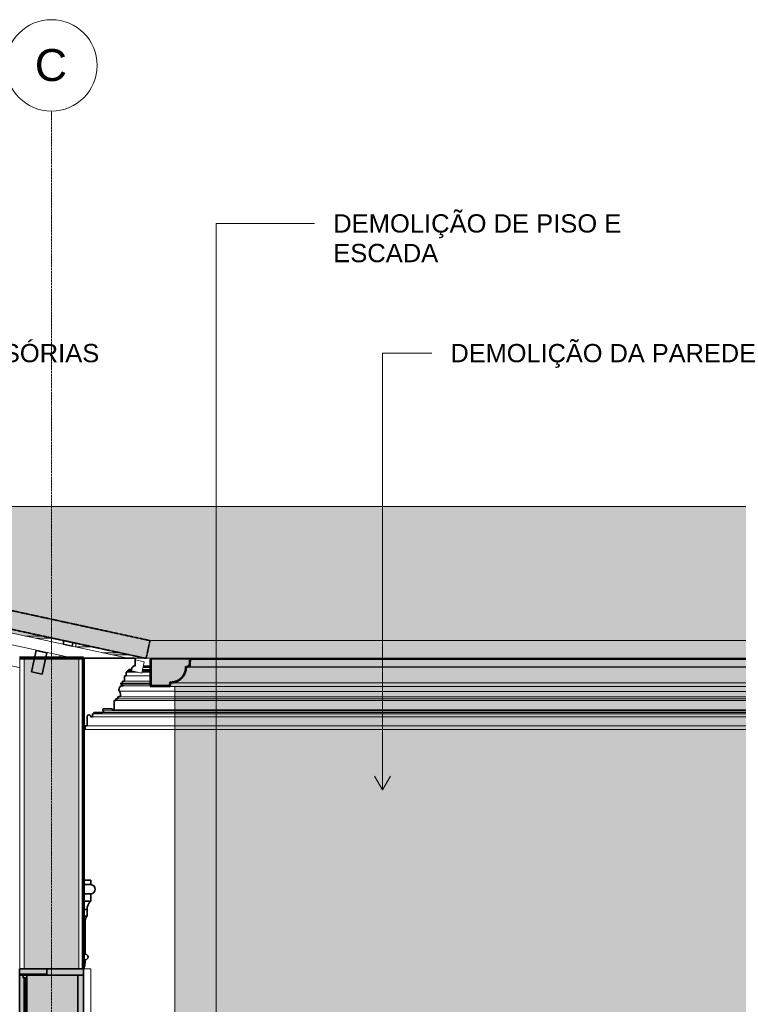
# Model space of a CAD drawing. Header units: millimetres. Extents: x -21497 to 33161, y -1951 to 8822.
# Tile 17 of 33: x -12302 to -8372, y 3435 to 8822. Entities that reach past the tile are written whole.
import ezdxf

# ---------------------------------------------------------------- set-up
doc = ezdxf.new("R2010")
doc.units = ezdxf.units.MM
doc.linetypes.add('_Tracejado médio', pattern=[4, 3, -1])
doc.linetypes.add('_Traço - ponto', pattern=[16, 12, -2, 0, -2])
for name, color, linetype, lineweight in [('A-DOOR', 31, 'Continuous', 18), ('A-DOOR-FRAM', 31, 'Continuous', 25), ('A-GENM', 13, 'Continuous', 25), ('A-GLAZ', 151, 'Continuous', 18), ('A-GLAZ-CWMG', 51, 'Continuous', 25), ('A-ROOF', 132, 'Continuous', 25), ('A-ROOF-MCUT', 132, 'Continuous', 70), ('A-ROOF-OTLN', 132, 'Continuous', 25), ('A-ROOF-PATT', 132, 'Continuous', 25), ('A-WALL', 113, 'Continuous', 18), ('A-WALL-PATT', 111, 'Continuous', 70), ('G-ANNO-TEXT', 231, 'Continuous', 9), ('S-GRID', 1, 'Continuous', 9), ('S-GRID-IDEN', 1, 'Continuous', 9)]:
    doc.layers.add(name, color=color, linetype=linetype, lineweight=lineweight)
doc.styles.add('Arial_2', font='arial.ttf', dxfattribs={"height": 175})
doc.styles.add('Arial_3', font='arial.ttf', dxfattribs={"height": 100})

# ---------------------------------------------------------------- blocks, each defined once
blk = doc.blocks.new('Window_CV - Window_CV - 1 divisão-4329174-CORTE E - MANTER _ DEMOLIR')
at = {"layer": 'A-GLAZ'}
for p, q in [((-11913.5, 3630), (-11952.3, 3630)), ((-11913.5, 3630), (-11913.5, 2685)), ((-11913.5, 1998.7), (-11913.5, 1584)), ((-11913.5, 1584), (-11953.5, 1584))]:
    blk.add_line(p, q, dxfattribs=at)
blk = doc.blocks.new('PORTA - Simples - 1_20 x 2_60-3911873-CORTE E - MANTER _ DEMOLIR')
at = {"layer": 'A-DOOR', "linetype": '_Tracejado médio'}
blk.add_hatch(color=21, dxfattribs=at).paths.add_polyline_path([(-11953.5, 1030), (-11953.5, 3595), (-11983.5, 3595), (-11983.5, 1030)], flags=0)
at = {"layer": 'A-DOOR-FRAM', "linetype": '_Tracejado médio', "lineweight": 18}
blk.add_hatch(color=21, dxfattribs=at).paths.add_polyline_path([(-12303.5, 3595), (-11953.5, 3595), (-11953.5, 3630), (-12303.5, 3630), (-12303.5, 3627.8)], flags=0)
at = {"layer": 'A-DOOR', "color": 30, "linetype": '_Tracejado médio', "lineweight": 35}
for p, q in [((-11953.5, 3595), (-11983.5, 3595)), ((-11983.5, 3595), (-11983.5, 1030)), ((-11953.5, 1030), (-11953.5, 3595)), ((-11983.5, 1030), (-11953.5, 1030))]:
    blk.add_line(p, q, dxfattribs=at)
at = {"layer": 'A-DOOR-FRAM', "color": 30, "linetype": '_Tracejado médio', "lineweight": 35}
for p, q in [((-12303.5, 3630), (-12303.5, 3595)), ((-11953.5, 3630), (-12303.5, 3630)), ((-11953.5, 3595), (-11953.5, 3630)), ((-12303.5, 3595), (-11953.5, 3595))]:
    blk.add_line(p, q, dxfattribs=at)
blk = doc.blocks.new('Rectangular Mullion - 2x5 cm-4253632-CORTE E - MANTER _ DEMOLIR')
at = {"layer": 'A-GLAZ-CWMG', "lineweight": 35}
for p, q in [((-12060.1, 5424.8), (-12064.4, 5405.3)), ((-12064.4, 5405.3), (-12015.5, 5394.7)), ((-12011.3, 5414.2), (-12060.1, 5424.8)), ((-12015.5, 5394.7), (-12011.3, 5414.2))]:
    blk.add_line(p, q, dxfattribs=at)
blk = doc.blocks.new('Rectangular Mullion - 2x5 cm-4253634-CORTE E - MANTER _ DEMOLIR')
at = {"layer": 'A-GLAZ-CWMG', "lineweight": 18}
for p, q in [((-11994.5, 5391), (-11994.5, 5410.6)), ((-11904.2, 5391), (-11994.5, 5391))]:
    blk.add_line(p, q, dxfattribs=at)
blk = doc.blocks.new('Rectangular Mullion - 4x6_3-V5-CORTE E - MANTER _ DEMOLIR')
at = {"layer": 'A-GLAZ-CWMG', "lineweight": 18}
for p, q in [((-15115.7, 6065.3), (-15115.2, 6067.2)), ((-15115.2, 6067.2), (-15111, 6066.3)), ((-15106.3, 6065.3), (-14721.3, 5981.7)), ((-12008.4, 5328.7), (-15111, 6001.8)), ((-14672.4, 5971.1), (-14278.5, 5885.7)), ((-14229.6, 5875.1), (-13835.6, 5789.6)), ((-13786.8, 5779), (-13392.8, 5693.5)), ((-13344, 5682.9), (-12950, 5597.5)), ((-12901.1, 5586.8), (-12507.2, 5501.4)), ((-12458.3, 5490.8), (-12064.4, 5405.3)), ((-12015.5, 5394.7), (-11711.3, 5328.7)), ((-11669.7, 5319.7), (-11621.6, 5309.2)), ((-11621.6, 5309.2), (-11634.9, 5247.7)), ((-11634.9, 5247.7), (-11704.7, 5262.8))]:
    blk.add_line(p, q, dxfattribs=at)
blk = doc.blocks.new('Rectangular Mullion - 6x12 cm-4252792-CORTE E - MANTER _ DEMOLIR')
at = {"layer": 'A-GLAZ-CWMG', "lineweight": 18}
for p, q in [((-12176.6, 5450.1), (-12270.8, 5450.1)), ((-12119.7, 5437.8), (-12214, 5437.8))]:
    blk.add_line(p, q, dxfattribs=at)
blk = doc.blocks.new('porta dupla - P10 - 1_16 x 2_60 m-4336726-CORTE E - MANTER _ DEMOLIR')
at = {"layer": 'A-DOOR', "linetype": '_Tracejado médio'}
for points in [[(-12153.5, 3600), (-12153.5, 3630), (-12303.5, 3630), (-12303.5, 3600)], [(-12263.5, 1030), (-12263.5, 3600), (-12303.5, 3600), (-12303.5, 1030)], [(-12277.5, 3180), (-12269.5, 3180), (-12269.5, 3580), (-12277.5, 3580)], [(-12303.5, 3130), (-12253.5, 3130), (-12253.5, 3160), (-12303.5, 3160)]]:
    blk.add_hatch(color=21, dxfattribs=at).paths.add_polyline_path(points, flags=0)
h = blk.add_hatch(color=21, dxfattribs=at)
h.paths.add_polyline_path([(-12263.5, 3160), (-12263.5, 3180), (-12283.5, 3180), (-12283.5, 3160)], flags=0)
h.paths.add_polyline_path([(-12263.5, 3580), (-12263.5, 3600), (-12283.5, 3600), (-12283.5, 3580)], flags=0)
at = {"layer": 'A-DOOR', "color": 30, "linetype": '_Tracejado médio', "lineweight": 35}
for p, q in [((-12303.5, 3630), (-12303.5, 3600)), ((-12153.5, 3630), (-12303.5, 3630)), ((-12153.5, 3600), (-12153.5, 3630)), ((-12303.5, 3600), (-12153.5, 3600)), ((-12263.5, 3600), (-12303.5, 3600)), ((-12303.5, 3600), (-12303.5, 1030)), ((-12283.5, 3600), (-12283.5, 3580)), ((-12263.5, 3600), (-12283.5, 3600)), ((-12283.5, 3580), (-12263.5, 3580)), ((-12277.5, 3580), (-12277.5, 3180)), ((-12269.5, 3580), (-12277.5, 3580)), ((-12269.5, 3180), (-12269.5, 3580)), ((-12263.5, 1030), (-12263.5, 3600)), ((-12263.5, 3580), (-12263.5, 3600)), ((-12283.5, 3180), (-12283.5, 3160)), ((-12263.5, 3180), (-12283.5, 3180)), ((-12277.5, 3180), (-12269.5, 3180)), ((-12263.5, 3160), (-12263.5, 3180)), ((-12253.5, 3160), (-12303.5, 3160)), ((-12303.5, 3160), (-12303.5, 3130)), ((-12303.5, 3130), (-12253.5, 3130)), ((-12283.5, 3160), (-12263.5, 3160)), ((-12253.5, 3130), (-12253.5, 3160)), ((-12303.5, 1030), (-12263.5, 1030))]:
    blk.add_line(p, q, dxfattribs=at)
blk = doc.blocks.new('Rectangular Mullion - 6x12 cm-4082020-CORTE E - MANTER _ DEMOLIR')
at = {"layer": 'A-GLAZ-CWMG', "lineweight": 35}
for p, q in [((-12211.9, 5370.8), (-12237.4, 5253.5)), ((-12153.3, 5358.1), (-12211.9, 5370.8)), ((-12178.7, 5240.8), (-12153.3, 5358.1)), ((-12237.4, 5253.5), (-12178.7, 5240.8))]:
    blk.add_line(p, q, dxfattribs=at)
blk = doc.blocks.new('ornamento esquadrias - ornamento esquadrias-V7-CORTE E - MANTER _ DEMOLIR')
at = {"layer": 'A-GENM', "lineweight": 35}
for p, q in [((-11913.5, 4114.9), (-11953.5, 4114.9)), ((-11953.5, 4114.9), (-11953.5, 4089.9)), ((-11913.5, 4089.9), (-11913.5, 4114.9)), ((-11953.5, 4089.9), (-11953.5, 4039.9)), ((-11913.5, 4089.9), (-11953.5, 4089.9)), ((-11953.5, 4089.9), (-11913.5, 4089.9)), ((-11953.5, 4039.9), (-11913.5, 4039.9)), ((-11913.5, 4039.9), (-11953.5, 4039.9)), ((-11953.5, 4039.9), (-11953.5, 3999.9)), ((-11913.5, 3999.9), (-11953.5, 3999.9)), ((-11953.5, 3999.9), (-11953.5, 3953.3)), ((-11953.5, 3999.9), (-11913.5, 3999.9)), ((-11913.5, 3999.9), (-11913.5, 4039.9)), ((-11953.5, 3953.3), (-11933.5, 3953.3)), ((-11933.5, 3953.3), (-11953.5, 3953.3)), ((-11953.5, 3953.3), (-11953.5, 3918.3)), ((-11933.5, 3918.3), (-11933.5, 3953.3)), ((-11933.5, 3918.3), (-11953.5, 3918.3)), ((-11953.5, 3918.3), (-11953.5, 3894.9)), ((-11953.5, 3918.3), (-11933.5, 3918.3)), ((-11943.5, 3894.9), (-11953.5, 3894.9)), ((-11953.5, 3894.9), (-11953.5, 3626.1)), ((-11953.5, 3894.9), (-11943.5, 3894.9)), ((-11943.5, 3709.1), (-11943.5, 3894.9))]:
    blk.add_line(p, q, dxfattribs=at)
at = {"layer": 'A-GENM', "lineweight": 18}
blk.add_line((-11889.7, 4063.3), (-11888.5, 4063.3), dxfattribs=at)
at = {"layer": 'A-GENM', "lineweight": 35}
for centre, radius, start, end in [((-11913.5, 4064.9), 25, 270, 90), ((-11872.7, 3954.8), 60.8, 132.1264, 181.4598), ((-11906.9, 3893.1), 36.7, 136.5528, 177.1394), ((-12080.7, 3677.5), 137.2, 337.9797, 0.6531), ((-11943.5, 3694.1), 15, 270, 90)]:
    blk.add_arc(centre, radius, start, end, dxfattribs=at)
at = {"layer": 'A-GENM', "lineweight": 18}
for points, knots in [([(-11913.5, 4089.9), (-11911.2, 4089.9), (-11908, 4089.5), (-11903.9, 4088.1), (-11901.3, 4086.8), (-11899.8, 4085.9), (-11899.2, 4085.5)], [0, 0, 0, 0, 0.1428571, 0.2142857, 0.2857143, 0.3331063, 0.3331063, 0.3331063, 0.3331063]), ([(-11889.8, 4057.1), (-11889.9, 4056.8), (-11890.2, 4055.7), (-11891, 4053.9), (-11892.6, 4051), (-11896.3, 4046.2), (-11901.9, 4042.3), (-11908.4, 4040.3), (-11911.8, 4039.9), (-11913.5, 4039.9)], [0.2215174, 0.2215174, 0.2215174, 0.2215174, 0.25, 0.3125, 0.375, 0.5, 0.75, 0.875, 1, 1, 1, 1]), ([(-11898.3, 4084.8), (-11897.5, 4084.1), (-11895.9, 4082.8), (-11894.3, 4081), (-11893.1, 4079.4), (-11891.7, 4077.4), (-11890.7, 4075.4), (-11890, 4073.5), (-11889.6, 4072.2), (-11889.1, 4070.6), (-11888.8, 4068.7), (-11888.5, 4066.3), (-11888.5, 4064.5), (-11888.5, 4063.3)], [0.3601427, 0.3601427, 0.3601427, 0.3601427, 0.4285714, 0.5, 0.5357143, 0.5714286, 0.6785714, 0.7053571, 0.7321429, 0.7857143, 0.8392857, 0.8928571, 1, 1, 1, 1]), ([(-11888.5, 4063.3), (-11888.5, 4062.9), (-11888.6, 4061.9), (-11888.9, 4060.2), (-11889.3, 4058.7), (-11889.5, 4057.8), (-11889.6, 4057.5)], [0, 0, 0, 0, 0.0625, 0.125, 0.1875, 0.2083382, 0.2083382, 0.2083382, 0.2083382]), ([(-11940.7, 3907.1), (-11940.6, 3907.4), (-11940.5, 3907.7), (-11940.4, 3907.9), (-11940.4, 3908)], [-0.61214035, -0.61214035, -0.61214035, -0.61214035, -0.58333333, -0.5821707, -0.5821707, -0.5821707, -0.5821707])]:
    blk.add_open_spline(points, degree=3, knots=knots, dxfattribs=at)
blk = doc.blocks.new('Rectangular Mullion - 6x12 cm 2-4252872-CORTE E - MANTER _ DEMOLIR')
at = {"layer": 'A-GLAZ-CWMG', "lineweight": 18}
for p, q in [((-12081.5, 5328.7), (-12081.5, 5344.6)), ((-12303.4, 5277), (-12531.6, 5326.5))]:
    blk.add_line(p, q, dxfattribs=at)
blk = doc.blocks.new('Rectangular Mullion - 6x12 cm-4252868-CORTE E - MANTER _ DEMOLIR')
at = {"layer": 'A-GLAZ-CWMG', "lineweight": 18}
for p, q in [((-12081.5, 5344.6), (-12081.5, 5328.7)), ((-11754.9, 5358.6), (-11849.1, 5358.6)), ((-11698.1, 5346.3), (-11792.3, 5346.3))]:
    blk.add_line(p, q, dxfattribs=at)
blk = doc.blocks.new('ORNAMENTO SUPERIOR - ORNAMENTO SUPERIOR-4323885-CORTE E - MANTER _ DEMOLIR')
at = {"layer": 'A-GENM', "lineweight": 35}
for p, q in [((-11669.7, 5328.7), (-11953.8, 5328.7)), ((-11953.8, 5328.7), (-11953.8, 4938.7)), ((-11684.7, 5277.4), (-11684.7, 5282.4)), ((-11684.7, 5282.4), (-11679.7, 5282.4)), ((-11679.7, 5287.4), (-11669.7, 5287.4)), ((-11679.7, 5282.4), (-11679.7, 5287.4)), ((-11669.7, 5287.4), (-11669.7, 5328.7)), ((-11729.7, 5202.4), (-11729.7, 5232.4)), ((-11729.7, 5232.4), (-11719.7, 5232.4)), ((-11719.7, 5232.4), (-11719.7, 5252.4)), ((-11719.7, 5252.4), (-11714.7, 5252.4)), ((-11714.7, 5252.4), (-11714.7, 5257.4)), ((-11714.7, 5257.4), (-11709.7, 5257.4)), ((-11709.7, 5257.4), (-11709.7, 5262.4)), ((-11709.7, 5262.4), (-11704.7, 5262.4)), ((-11704.7, 5262.4), (-11704.7, 5267.4)), ((-11704.7, 5267.4), (-11689.7, 5267.4)), ((-11689.7, 5267.4), (-11689.7, 5277.4)), ((-11689.7, 5277.4), (-11684.7, 5277.4)), ((-11749.7, 5187.4), (-11749.7, 5192.4)), ((-11749.7, 5192.4), (-11739.7, 5192.4)), ((-11736, 5176.7), (-11749.7, 5187.4)), ((-11739.7, 5192.4), (-11739.7, 5202.4)), ((-11739.7, 5202.4), (-11729.7, 5202.4)), ((-11785.8, 5046.7), (-11785.8, 5096.7)), ((-11785.8, 5096.7), (-11775.8, 5096.7)), ((-11775.8, 5096.7), (-11775.8, 5106.7)), ((-11775.8, 5106.7), (-11765.8, 5106.7)), ((-11765.8, 5106.7), (-11765.8, 5116.7)), ((-11765.8, 5116.7), (-11755.8, 5116.7)), ((-11903.8, 5008.7), (-11903.8, 5023.7)), ((-11903.8, 5023.7), (-11895.8, 5023.7)), ((-11895.8, 5023.7), (-11895.8, 5031.7)), ((-11895.8, 5031.7), (-11849.9, 5031.7)), ((-11845.8, 5051.7), (-11795.8, 5051.7)), ((-11795.8, 5051.7), (-11795.8, 5046.7)), ((-11795.8, 5046.7), (-11785.8, 5046.7)), ((-11943.8, 4938.7), (-11943.8, 4958.7)), ((-11943.8, 4958.7), (-11933.8, 4958.7)), ((-11933.8, 4958.7), (-11933.8, 5009.1)), ((-11913.8, 5008.7), (-11903.8, 5008.7)), ((-11953.8, 4938.7), (-11943.8, 4938.7))]:
    blk.add_line(p, q, dxfattribs=at)
at = {"layer": 'A-GENM', "lineweight": 18}
for p, q in [((-11453.5, 5328.7), (-11669.7, 5328.7)), ((-11627.4, 5282.4), (-11588.1, 5282.4)), ((-11626.3, 5287.4), (-11588.1, 5287.4)), ((-11719.7, 5232.4), (-11588.1, 5232.4)), ((-11714.7, 5252.4), (-11656.7, 5252.4)), ((-11709.7, 5257.4), (-11679.7, 5257.4)), ((-11704.7, 5262.4), (-11702.7, 5262.4)), ((-11633.9, 5252.4), (-11588.1, 5252.4)), ((-11632.8, 5257.4), (-11588.1, 5257.4)), ((-11631.7, 5262.4), (-11588.1, 5262.4)), ((-11630.6, 5267.4), (-11588.1, 5267.4)), ((-11628.5, 5277.4), (-11588.1, 5277.4)), ((-11749.7, 5187.4), (-11588.1, 5187.4)), ((-11739.7, 5192.4), (-11588.1, 5192.4)), ((-11736, 5176.7), (-11588.1, 5176.7)), ((-11729.7, 5202.4), (-11588.1, 5202.4)), ((-11756.4, 5147.5), (-11453.5, 5147.5)), ((-11775.8, 5096.7), (-11453.5, 5096.7)), ((-11765.8, 5106.7), (-11453.5, 5106.7)), ((-11755.8, 5116.7), (-11453.5, 5116.7)), ((-11895.8, 5023.7), (-11453.5, 5023.7)), ((-11849.9, 5031.7), (-11453.5, 5031.7)), ((-11845.8, 5041.7), (-11453.5, 5041.7)), ((-11785.8, 5046.7), (-11453.5, 5046.7)), ((-11933.8, 4958.7), (-11453.5, 4958.7)), ((-11903.8, 5008.7), (-11453.5, 5008.7)), ((-11943.8, 4938.7), (-11453.5, 4938.7))]:
    blk.add_line(p, q, dxfattribs=at)
at = {"layer": 'A-GENM', "lineweight": 35}
for centre, radius, start, end in [((-11740.8, 5158.3), 19, 75.4597, 214.5403), ((-11772.7, 5131.7), 22.6, 318.2336, 44.1403), ((-11923.8, 5009.1), 10, 357.1773, 180), ((-11849.9, 5037.5), 5.84, 270, 45.4596), ((-11840.3, 5046.7), 7.42, 137.6422, 222.3578)]:
    blk.add_arc(centre, radius, start, end, dxfattribs=at)
at = {"layer": 'A-GENM', "lineweight": 18}
blk.add_open_spline([(-11756.4, 5147.5), (-11755.1, 5146.1), (-11752.9, 5143.1), (-11750.6, 5137.8), (-11749.8, 5132.2), (-11750.4, 5126.5), (-11752.4, 5121.2), (-11754.5, 5118.1), (-11755.8, 5116.7)], degree=3, dxfattribs=at)
blk.add_open_spline([(-11845.8, 5041.7), (-11845.5, 5041.3), (-11844.9, 5040.6), (-11844.3, 5039.3), (-11844, 5038), (-11844.1, 5036.6), (-11844.4, 5035.5), (-11844.8, 5034.7), (-11845.2, 5034.1), (-11845.6, 5033.5), (-11846.1, 5033.1), (-11846.6, 5032.6), (-11847.2, 5032.3), (-11847.9, 5032), (-11848.7, 5031.7), (-11849.4, 5031.7), (-11849.9, 5031.7)], degree=3, knots=[0, 0, 0, 0, 0.1, 0.2, 0.3, 0.4, 0.5, 0.55, 0.6, 0.65, 0.7, 0.75, 0.8, 0.85, 0.9, 1, 1, 1, 1], dxfattribs=at)
blk = doc.blocks.new('Grid - Head Grid-11506-CORTE E - MANTER _ DEMOLIR')
at = {"layer": 'S-GRID-IDEN'}
blk.add_circle((-673.5, 8571.9), 250, dxfattribs=at)

msp = doc.modelspace()

# ---------------------------------------------------------------- hatches: boundary and pattern name
at = {"layer": 'A-ROOF'}
for points in [[(-11609.74, 5328.765), (-11589.517, 5425.061), (-11610.409, 5328.765)], [(-6093.492, 5328.765), (-6093.492, 5425.061), (-11589.517, 5425.061), (-11609.74, 5328.765), (-6166.034, 5328.765)]]:
    msp.add_hatch(color=254, dxfattribs=at).paths.add_polyline_path(points, flags=0)
at = {"layer": 'A-ROOF-OTLN'}
h = msp.add_hatch(color=254, dxfattribs=at)
h.paths.add_polyline_path([(-6199.228, 5178.653), (-6099.925, 5178.653), (-6099.925, 5322.593), (-11583.084, 5322.593), (-11583.084, 5178.653), (-11483.781, 5178.653), (-11480.289, 5198.457), (-11453.618, 5201.552), (-11429.445, 5213.238), (-11410.453, 5232.218), (-11398.71, 5256.736), (-11395.638, 5283.052), (-11375.624, 5286.581), (-11372.485, 5322.464), (-6310.486, 5322.028), (-6307.385, 5286.581), (-6287.371, 5283.052), (-6286.058, 5263.875), (-6280.24, 5245.554), (-6270.248, 5229.132), (-6256.651, 5215.545), (-6240.223, 5205.564), (-6221.898, 5199.758), (-6202.72, 5198.457), (-6201.819, 5193.349)], flags=0)
h.paths.add_polyline_path([(-11476.113, 5193.349), (-11453.618, 5196.409), (-11453.971, 5196.854), (-11465.798, 5194.982)], flags=0)
h.paths.add_polyline_path([(-11444.36, 5200.242), (-11433.338, 5204.806), (-11429.445, 5207.838), (-11435.4, 5204.806)], flags=0)
h.paths.add_polyline_path([(-11422.02, 5213.486), (-11415.617, 5218.396), (-11410.703, 5224.796), (-11418.479, 5217.024)], flags=0)
h.paths.add_polyline_path([(-11405.144, 5232.035), (-11402.016, 5236.108), (-11397.445, 5247.127), (-11405.05, 5232.218)], flags=0)
h.paths.add_polyline_path([(-11394.419, 5254.423), (-11393.46, 5256.736), (-11393.46, 5260.458), (-11394.108, 5256.384)], flags=0)
for points in [[(-9099.832, 5193.349), (-6206.896, 5193.349), (-6229.038, 5196.263), (-6250.659, 5205.564), (-6267.392, 5218.396), (-6280.993, 5236.108), (-6289.549, 5256.736), (-6292.477, 5278.876), (-11390.532, 5278.876), (-11393.606, 5256.384), (-11402.016, 5236.108), (-11405.144, 5232.035), (-11406.896, 5228.6), (-11410.703, 5224.796), (-11415.617, 5218.396), (-11422.267, 5213.238), (-11425.827, 5209.681), (-11429.445, 5207.791), (-11433.338, 5204.806), (-11453.971, 5196.263), (-11476.113, 5193.349), (-9194.471, 5193.349)], [(-11390.532, 5278.876), (-6292.477, 5278.876), (-6312.031, 5282.324), (-11371.16, 5282.291), (-11375.624, 5281.504)], [(-7112.42, 5282.324), (-6312.031, 5282.324), (-6315.505, 5322.028), (-11367.504, 5322.028), (-11370.978, 5282.324), (-7490.975, 5282.324)], [(-7301.697, 5173.653), (-6203.423, 5173.653), (-6206.896, 5193.349), (-11476.113, 5193.349), (-11479.586, 5173.653), (-7396.336, 5173.653)]]:
    msp.add_hatch(color=254, dxfattribs=at).paths.add_polyline_path(points, flags=0)
at = {"layer": 'A-ROOF-PATT', "lineweight": 18}
msp.add_hatch(color=21, dxfattribs=at).paths.add_polyline_path([(-18605.64, 5328.7), (-15111.326, 6086.799), (-11617.311, 5328.765), (-11610.409, 5328.765), (-11589.517, 5425.061), (-15111.326, 6189.125), (-18632.466, 5425.206), (-18611.529, 5328.7)], flags=0)
at = {"layer": 'A-ROOF-PATT'}
msp.add_hatch(color=254, dxfattribs=at).paths.add_polyline_path([(-8248.084, 5425.061), (-6093.492, 5425.061), (-3395.314, 6157.751), (-14966.045, 6157.751), (-11589.517, 5425.061), (-8626.639, 5425.061)], flags=0)
h = msp.add_hatch(color=254, dxfattribs=at)
h.paths.add_polyline_path([(-18605.64, 5328.7), (-18510.732, 5328.7), (-18148.68, 5407.248), (-18153.486, 5407.248), (-18153.486, 5426.796), (-18600.432, 5329.83)], flags=0)
h.paths.add_polyline_path([(-18213.59, 5328.7), (-17985.526, 5328.7), (-17995.35, 5373.981), (-17984.053, 5376.432), (-17984.053, 5378.498), (-18023.492, 5369.942)], flags=0)
h.paths.add_polyline_path([(-14683.513, 5388.223), (-14607.429, 5388.223), (-14552.178, 5407.248), (-14822.247, 5407.248), (-14822.247, 5388.223)], flags=0)
h.paths.add_polyline_path([(-13787.268, 5388.223), (-13787.268, 5407.248), (-14284.758, 5407.248), (-14284.758, 5388.223), (-13926.404, 5388.223)], flags=0)
h.paths.add_polyline_path([(-14453.851, 5388.223), (-14324.758, 5388.223), (-14324.758, 5407.248), (-14398.6, 5407.248)], flags=0)
h.paths.add_polyline_path([(-12858.265, 5388.223), (-12816.113, 5388.223), (-12903.803, 5407.248), (-12945.955, 5407.248)], flags=0)
h.paths.add_polyline_path([(-13747.268, 5388.223), (-13329.919, 5388.223), (-13417.609, 5407.248), (-13747.268, 5407.248)], flags=0)
h.paths.add_polyline_path([(-17939.228, 5388.223), (-17929.703, 5388.223), (-17842.013, 5407.248), (-17851.538, 5407.248), (-17936.714, 5388.769)], flags=0)
h.paths.add_polyline_path([(-15185.992, 5388.223), (-15185.992, 5407.248), (-15359.736, 5407.248), (-15359.736, 5388.223)], flags=0)
h.paths.add_polyline_path([(-15399.736, 5388.223), (-15399.736, 5407.248), (-15669.805, 5407.248), (-15614.554, 5388.223), (-15440.622, 5388.223)], flags=0)
h.paths.add_polyline_path([(-16266.315, 5388.223), (-15937.226, 5388.223), (-15937.226, 5407.248), (-16434.715, 5407.248), (-16434.715, 5388.223), (-16401.973, 5388.223)], flags=0)
h.paths.add_polyline_path([(-14862.247, 5388.223), (-14862.247, 5407.248), (-15035.992, 5407.248), (-15035.992, 5388.223)], flags=0)
h.paths.add_polyline_path([(-16892.064, 5388.223), (-16474.715, 5388.223), (-16474.715, 5407.248), (-16804.374, 5407.248)], flags=0)
h.paths.add_polyline_path([(-15768.132, 5388.223), (-15823.383, 5407.248), (-15897.226, 5407.248), (-15897.226, 5388.223), (-15842.777, 5388.223)], flags=0)
h.paths.add_polyline_path([(-18098.259, 5438.777), (-18003.35, 5438.777), (-17695.597, 5505.545), (-17699.833, 5525.072), (-17650.97, 5535.672), (-17646.403, 5516.218), (-17641.598, 5517.26), (-17646.403, 5517.26), (-17646.73, 5536.738), (-17936.714, 5473.825)], flags=0)
h.paths.add_polyline_path([(-15440.622, 5438.777), (-15399.736, 5438.777), (-15399.736, 5517.26), (-15897.226, 5517.26), (-15897.226, 5485.555), (-15761.374, 5438.777)], flags=0)
h.paths.add_polyline_path([(-16434.715, 5438.777), (-15937.226, 5438.777), (-15937.226, 5446.447), (-16142.883, 5517.26), (-16297.292, 5517.26), (-16434.715, 5487.446)], flags=0)
h.paths.add_polyline_path([(-14284.758, 5438.777), (-13787.268, 5438.777), (-13787.268, 5487.446), (-13926.404, 5517.26), (-14079.101, 5517.26), (-14284.758, 5446.447)], flags=0)
h.paths.add_polyline_path([(-17696.683, 5438.777), (-17334.931, 5517.26), (-17344.456, 5517.26), (-17706.208, 5438.777)], flags=0)
h.paths.add_polyline_path([(-14822.247, 5438.777), (-14460.609, 5438.777), (-14324.758, 5485.555), (-14324.758, 5517.26), (-14822.247, 5517.26)], flags=0)
h.paths.add_polyline_path([(-15185.992, 5438.777), (-15185.992, 5517.26), (-15359.736, 5517.26), (-15359.736, 5438.777)], flags=0)
h.paths.add_polyline_path([(-15035.992, 5438.777), (-14862.247, 5438.777), (-14862.247, 5517.26), (-15035.992, 5517.26)], flags=0)
h.paths.add_polyline_path([(-13049.132, 5438.777), (-13410.885, 5517.26), (-13453.037, 5517.26), (-13091.285, 5438.777)], flags=0)
h.paths.add_polyline_path([(-13747.268, 5438.777), (-13562.939, 5438.777), (-13747.268, 5478.768), (-13747.268, 5443.931)], flags=0)
h.paths.add_polyline_path([(-16659.044, 5438.777), (-16474.715, 5438.777), (-16474.715, 5478.768)], flags=0)
h.paths.add_polyline_path([(-12176.565, 5450.096), (-12328.771, 5483.118), (-12418.99, 5483.118), (-12418.99, 5502.691), (-12447.374, 5508.849), (-12454.4, 5508.849), (-12458.233, 5490.759), (-12268.492, 5450.096)], flags=0)
h.paths.add_polyline_path([(-15937.226, 5499.328), (-15937.226, 5517.26), (-15989.305, 5517.26)], flags=0)
h.paths.add_polyline_path([(-14284.758, 5499.328), (-14232.678, 5517.26), (-14284.758, 5517.26)], flags=0)
h.paths.add_polyline_path([(-12507.183, 5501.379), (-12505.563, 5508.849), (-12537.214, 5508.849), (-12537.214, 5528.34), (-12575.58, 5536.663), (-12575.58, 5517.26), (-12580.385, 5517.26), (-12507.188, 5501.38)], flags=0)
h.paths.add_polyline_path([(-17496.268, 5548.79), (-17243.178, 5603.698), (-17247.414, 5623.225), (-17198.551, 5633.826), (-17194.31, 5614.3), (-17134.516, 5627.273), (-17139.321, 5627.273), (-17139.321, 5646.821), (-17591.176, 5548.79)], flags=0)
h.paths.add_polyline_path([(-13556.215, 5548.79), (-13579.437, 5553.828), (-13579.437, 5548.79), (-13557.261, 5548.79)], flags=0)
h.paths.add_polyline_path([(-17189.601, 5548.79), (-16827.849, 5627.273), (-16837.373, 5627.273), (-17199.126, 5548.79)], flags=0)
h.paths.add_polyline_path([(-16692.043, 5658.803), (-16682.519, 5658.803), (-16642.546, 5667.475), (-16642.546, 5669.541)], flags=0)
h.paths.add_polyline_path([(-17084.094, 5658.803), (-16989.186, 5658.803), (-16790.758, 5701.852), (-16794.995, 5721.378), (-16746.131, 5731.979), (-16741.891, 5712.454), (-16627.433, 5737.285), (-16632.239, 5737.285), (-16632.239, 5756.833), (-16954.841, 5686.844)], flags=0)
h.paths.add_polyline_path([(-14683.513, 5679.266), (-14671.427, 5679.266), (-14822.247, 5711.987), (-14822.247, 5679.266)], flags=0)
h.paths.add_polyline_path([(-14862.247, 5679.266), (-14862.247, 5720.665), (-14938.856, 5737.285), (-15035.992, 5737.285), (-15035.992, 5679.266)], flags=0)
h.paths.add_polyline_path([(-14157.62, 5679.266), (-14284.758, 5706.849), (-14284.758, 5697.704), (-14199.772, 5679.266)], flags=0)
h.paths.add_polyline_path([(-16588.196, 5679.266), (-16474.715, 5703.886), (-16474.715, 5705.952), (-16597.721, 5679.266)], flags=0)
h.paths.add_polyline_path([(-15550.556, 5679.266), (-15399.736, 5679.266), (-15399.736, 5711.987), (-15440.622, 5703.117)], flags=0)
h.paths.add_polyline_path([(-15185.992, 5679.266), (-15185.992, 5737.285), (-15283.127, 5737.285), (-15359.736, 5720.665), (-15359.736, 5679.266)], flags=0)
h.paths.add_polyline_path([(-13340.963, 5696.717), (-13313.317, 5696.717), (-13339.72, 5702.445), (-13340.46, 5699.031)], flags=0)
h.paths.add_polyline_path([(-13407.556, 5696.717), (-13392.126, 5696.717), (-13388.583, 5713.046), (-13418.935, 5719.631), (-13436.254, 5719.631), (-13436.254, 5702.943), (-13418.225, 5699.031)], flags=0)
h.paths.add_polyline_path([(-14324.758, 5706.382), (-14324.758, 5715.527), (-14425.05, 5737.285), (-14467.202, 5737.285)], flags=0)
h.paths.add_polyline_path([(-13476.254, 5711.621), (-13476.254, 5719.631), (-13508.776, 5719.631), (-13508.776, 5739.122), (-13589.745, 5756.688), (-13589.745, 5737.285), (-13594.55, 5737.285), (-13508.776, 5718.677)], flags=0)
h.paths.add_polyline_path([(-16434.715, 5712.564), (-16320.766, 5737.285), (-16330.291, 5737.285), (-16434.715, 5714.148)], flags=0)
h.paths.add_polyline_path([(-14612.532, 5768.815), (-14570.38, 5768.815), (-14822.247, 5823.458), (-14822.247, 5814.313), (-14653.776, 5777.763)], flags=0)
h.paths.add_polyline_path([(-16175.436, 5768.815), (-15937.226, 5820.495), (-15937.226, 5822.562), (-16184.961, 5768.815)], flags=0)
h.paths.add_polyline_path([(-13692.554, 5768.815), (-13692.554, 5778.993), (-13782.538, 5798.515), (-13786.687, 5778.97), (-13772.165, 5775.82), (-13747.268, 5775.82), (-13747.268, 5770.418), (-13739.88, 5768.815)], flags=0)
h.paths.add_polyline_path([(-16482.103, 5768.815), (-16474.715, 5770.418), (-16474.715, 5775.82), (-16449.818, 5775.82), (-16338.339, 5800.005), (-16342.575, 5819.531), (-16293.712, 5830.132), (-16289.472, 5810.607), (-16120.351, 5847.298), (-16125.156, 5847.298), (-16125.156, 5866.846), (-16577.012, 5768.815)], flags=0)
h.paths.add_polyline_path([(-13835.637, 5789.59), (-13831.401, 5809.116), (-13851.921, 5813.568), (-13939.542, 5813.568), (-13939.542, 5812.132), (-13835.641, 5789.591)], flags=0)
h.paths.add_polyline_path([(-14862.247, 5822.991), (-14862.247, 5832.136), (-14920.945, 5844.871), (-14920.945, 5839.34), (-14937.602, 5839.34), (-14920.945, 5835.726)], flags=0)
h.paths.add_polyline_path([(-15897.226, 5829.174), (-15813.684, 5847.298), (-15823.209, 5847.298), (-15897.226, 5831.24)], flags=0)
h.paths.add_polyline_path([(-15668.354, 5878.828), (-15399.736, 5937.105), (-15399.736, 5939.171), (-15677.879, 5878.828)], flags=0)
h.paths.add_polyline_path([(-15975.021, 5878.828), (-15937.226, 5887.027), (-15937.226, 5892.429), (-15912.329, 5892.429), (-15885.92, 5898.158), (-15890.156, 5917.685), (-15841.293, 5928.286), (-15837.052, 5908.76), (-15613.269, 5957.311), (-15618.074, 5957.311), (-15618.074, 5976.859), (-16069.929, 5878.828)], flags=0)
h.paths.add_polyline_path([(-14482.83, 5943.337), (-14482.83, 5943.622), (-14541.597, 5943.622), (-14541.597, 5963.195), (-14603.909, 5976.713), (-14603.909, 5957.311), (-14608.715, 5957.311), (-14541.597, 5943.337)], flags=0)
h.paths.add_polyline_path([(-15359.736, 5945.783), (-15306.602, 5957.311), (-15316.126, 5957.311), (-15359.736, 5947.849)], flags=0)
h.paths.add_polyline_path([(-14754.045, 5988.84), (-14719.731, 5988.84), (-14717.037, 6001.257), (-15111.326, 6086.799), (-15562.847, 5988.84), (-15467.939, 5988.84), (-15433.5, 5996.312), (-15437.737, 6015.838), (-15388.873, 6026.439), (-15384.633, 6009.038), (-15374.839, 6009.038), (-15185.992, 6050.009), (-15185.992, 6066.281), (-15115.432, 6066.281), (-15115.232, 6067.201), (-15110.992, 6066.281), (-15106.751, 6067.201), (-15106.552, 6066.281), (-15035.992, 6066.281), (-15035.992, 6050.009), (-14847.144, 6009.038), (-14822.247, 6009.038), (-14822.247, 6003.637), (-14761.52, 5990.462)], flags=0)
h.paths.add_polyline_path([(-14659.805, 5988.84), (-14668.174, 5990.656), (-14668.174, 5988.84)], flags=0)
at = {"layer": 'A-ROOF-PATT', "lineweight": 18}
h = msp.add_hatch(color=21, dxfattribs=at)
h.paths.add_polyline_path([(-11588.084, 5173.653), (-11479.586, 5173.653), (-11476.113, 5193.349), (-11449.677, 5197.534), (-11425.827, 5209.681), (-11406.896, 5228.6), (-11394.734, 5252.443), (-11390.532, 5278.876), (-11370.978, 5282.324), (-11367.504, 5322.028), (-11372.485, 5322.464), (-11375.624, 5286.581), (-11395.638, 5283.052), (-11398.751, 5256.384), (-11410.453, 5232.218), (-11429.445, 5213.238), (-11453.618, 5201.552), (-11480.289, 5198.457), (-11483.781, 5178.653), (-11583.084, 5178.653), (-11583.084, 5322.593), (-11588.084, 5322.593), (-11588.084, 5240.281)], flags=0)
h.paths.add_polyline_path([(-18658.336, 5173.798), (-18633.899, 5173.798), (-18633.899, 5322.738), (-18638.899, 5322.738), (-18638.899, 5178.798), (-18738.202, 5178.798), (-18741.694, 5198.603), (-18768.365, 5201.698), (-18792.539, 5213.384), (-18811.531, 5232.363), (-18823.233, 5256.529), (-18826.345, 5283.198), (-18846.359, 5286.726), (-18849.498, 5322.609), (-18854.479, 5322.173), (-18851.006, 5282.469), (-18831.451, 5279.021), (-18827.249, 5252.588), (-18815.088, 5228.746), (-18796.156, 5209.826), (-18772.306, 5197.679), (-18745.871, 5193.494), (-18742.398, 5173.798), (-18705.656, 5173.798)], flags=0)
at = {"layer": 'A-WALL'}
for points in [[(-6733.866, 5322.593), (-6593.492, 5322.593), (-6593.492, 5328.7), (-11453.492, 5328.7), (-11453.492, 5322.593), (-7112.42, 5322.593)], [(-9005.193, 5147.468), (-6593.492, 5147.468), (-6593.492, 5173.653), (-11453.492, 5173.096), (-11453.492, 5147.468), (-9099.832, 5147.468)], [(-10614.051, 5116.654), (-6593.492, 5116.654), (-6593.492, 5147.468), (-11453.492, 5147.468), (-11453.492, 5116.654), (-10708.689, 5116.654)], [(-6639.227, 5106.654), (-6593.492, 5106.654), (-6593.492, 5116.654), (-11453.492, 5116.654), (-11453.492, 5106.654), (-6733.866, 5106.654)], [(-9005.193, 5096.654), (-6593.492, 5096.654), (-6593.492, 5106.654), (-11453.492, 5106.654), (-11453.492, 5096.654), (-9099.832, 5096.654)], [(-6639.227, 5046.654), (-6593.492, 5046.654), (-6593.492, 5096.654), (-11453.492, 5096.654), (-11453.492, 5046.654), (-6733.866, 5046.654)], [(-6639.227, 5041.654), (-6593.492, 5041.654), (-6593.492, 5046.654), (-11453.492, 5046.654), (-11453.492, 5041.654), (-6733.866, 5041.654)], [(-9005.193, 5031.654), (-6593.492, 5031.817), (-6593.492, 5041.654), (-11453.492, 5041.654), (-11453.492, 5031.654), (-9099.832, 5031.654)], [(-6639.227, 5023.654), (-6593.492, 5023.654), (-6593.492, 5031.654), (-11453.492, 5031.654), (-11453.492, 5023.654), (-6733.866, 5023.654)], [(-6639.227, 5008.654), (-6593.492, 5008.654), (-6593.492, 5023.654), (-11453.492, 5023.654), (-11453.492, 5008.654), (-6733.866, 5008.654)], [(-9005.193, 4958.654), (-6593.492, 4958.654), (-6593.492, 5008.654), (-11453.492, 5008.654), (-11453.492, 4958.654), (-9383.748, 4958.654)], [(-6733.866, 4938.654), (-6593.492, 4938.654), (-6593.492, 4958.654), (-11453.492, 4958.654), (-11453.492, 4938.654), (-7112.42, 4938.654)]]:
    msp.add_hatch(color=254, dxfattribs=at).paths.add_polyline_path(points, flags=0)
h = msp.add_hatch(color=254, dxfattribs=at)
h.paths.add_polyline_path([(-11453.492, 1030), (-10173.543, 1030), (-10173.543, 1513.331), (-10193.492, 1513.331), (-10193.492, 1533.331), (-10173.543, 1533.331), (-10173.543, 1553.833), (-10193.543, 1553.833), (-10193.543, 1573.833), (-10173.728, 1574.317), (-10180.668, 1588.509), (-10191.524, 1602.003), (-10203.303, 1611.818), (-10217.762, 1619.421), (-10233.441, 1623.833), (-10233.441, 1761.178), (-10173.543, 1761.178), (-10173.543, 2103.721), (-9933.566, 2103.721), (-9933.566, 3239.8), (-8241.166, 3239.8), (-8241.166, 2103.721), (-7973.441, 2103.721), (-7973.441, 1703.833), (-7913.543, 1703.833), (-7913.543, 1623.819), (-7929.221, 1619.421), (-7943.68, 1611.818), (-7956.23, 1601.36), (-7966.316, 1588.509), (-7973.441, 1573.833), (-7953.441, 1573.833), (-7953.492, 1553.833), (-7973.441, 1553.833), (-7973.441, 1533.331), (-7953.492, 1533.331), (-7953.492, 1513.331), (-7973.441, 1513.331), (-7973.441, 1030), (-6593.492, 1030), (-6593.492, 4938.654), (-11453.492, 4938.654), (-11453.492, 1477.909)], flags=0)
h.paths.add_polyline_path([(-9893.543, 1030), (-9857.366, 1030), (-9857.366, 1063.6), (-9893.543, 1063.6)], flags=0)
at = {"layer": 'A-WALL-PATT'}
h = msp.add_hatch(color=256, dxfattribs=at)
h.paths.add_polyline_path([(-11978.492, 0), (-11978.492, 1030), (-12278.492, 1030), (-12278.492, 0)], flags=0)
h.paths.add_polyline_path([(-12278.492, 3630), (-11978.492, 3630), (-11978.492, 5328.7), (-12278.492, 5328.7), (-12278.492, 4165.318)], flags=0)
at = {"layer": 'A-WALL-PATT', "lineweight": 18}
msp.add_hatch(color=21, dxfattribs=at).paths.add_polyline_path([(-12278.492, 1030), (-11953.492, 1030), (-11953.492, 3630), (-12303.492, 3630), (-12303.492, 1030), (-12300.992, 1030)], flags=0)

# ---------------------------------------------------------------- linework, layer by layer
at = {"layer": 'A-ROOF', "color": 30, "linetype": '_Tracejado médio', "lineweight": 35}
for p, q in [((-11589.517, 5425.061), (-15111.326, 6189.125)), ((-15111.326, 6086.799), (-11617.311, 5328.765)), ((-11610.409, 5328.765), (-11589.517, 5425.061)), ((-11617.311, 5328.765), (-11610.409, 5328.765))]:
    msp.add_line(p, q, dxfattribs=at)
at = {"layer": 'A-ROOF', "color": 40, "linetype": '_Tracejado médio', "lineweight": 18}
for p, q in [((-3395.314, 6157.751), (-14966.045, 6157.751)), ((-11609.74, 5328.765), (-11589.517, 5425.061)), ((-11589.517, 5425.061), (-6093.492, 5425.061)), ((-11610.409, 5328.765), (-6093.492, 5328.765))]:
    msp.add_line(p, q, dxfattribs=at)
at = {"layer": 'A-ROOF-MCUT', "color": 30, "linetype": '_Tracejado médio', "lineweight": 35}
for p, q in [((-11583.084, 5322.593), (-11588.084, 5322.593)), ((-11588.084, 5322.593), (-11588.084, 5173.653)), ((-11583.084, 5178.653), (-11583.084, 5322.593)), ((-11375.624, 5286.581), (-11395.638, 5283.052)), ((-11390.532, 5278.876), (-11370.978, 5282.324)), ((-11372.485, 5322.464), (-11375.624, 5286.581)), ((-11367.504, 5322.028), (-11372.485, 5322.464)), ((-11370.978, 5282.324), (-11367.504, 5322.028)), ((-11588.084, 5173.653), (-11479.586, 5173.653)), ((-11483.781, 5178.653), (-11583.084, 5178.653)), ((-11480.289, 5198.457), (-11483.781, 5178.653)), ((-11479.586, 5173.653), (-11476.113, 5193.349))]:
    msp.add_line(p, q, dxfattribs=at)
for radius, start, end in [(80.58, 267.02908, 2.932944), (85.58, 270, 359.963964)]:
    msp.add_arc((-11476.113, 5278.929), radius, start, end, dxfattribs=at)
at = {"layer": 'A-ROOF-OTLN', "color": 40, "linetype": '_Tracejado médio', "lineweight": 18}
for p, q in [((-6094.925, 5322.593), (-11583.084, 5322.593)), ((-6292.477, 5278.876), (-11390.532, 5278.876)), ((-6310.524, 5322.464), (-11372.485, 5322.464)), ((-6312.031, 5282.324), (-11370.978, 5282.324)), ((-6315.505, 5322.028), (-11367.504, 5322.028)), ((-6094.925, 5173.653), (-11479.586, 5173.653)), ((-11476.113, 5193.349), (-6206.896, 5193.349)), ((-6206.896, 5193.349), (-11476.113, 5193.349))]:
    msp.add_line(p, q, dxfattribs=at)
for points, knots in [([(-11394.147, 5254.321), (-11393.906, 5255.122), (-11391.636, 5263.109), (-11390.537, 5271.41), (-11390.532, 5278.876)], [0.814644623, 0.814644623, 0.814644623, 0.814644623, 0.833333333, 1, 1, 1, 1]), ([(-11404.726, 5231.729), (-11403.779, 5233.161), (-11400.895, 5237.794), (-11398.449, 5242.937), (-11396.858, 5246.612), (-11396.757, 5246.847)], [0.628335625, 0.628335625, 0.628335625, 0.628335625, 0.666666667, 0.75, 0.755697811, 0.755697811, 0.755697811, 0.755697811]), ([(-11476.113, 5193.349), (-11472.38, 5193.349), (-11464.915, 5193.838), (-11456.754, 5195.461), (-11452.357, 5196.708), (-11451.556, 5196.948)], [0, 0, 0, 0, 0.083333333, 0.166666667, 0.185355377, 0.185355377, 0.185355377, 0.185355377]), ([(-11449.97, 5202.708), (-11450.569, 5202.502), (-11452.687, 5201.8), (-11454.834, 5201.21), (-11456.382, 5200.818)], [0.771625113, 0.771625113, 0.771625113, 0.771625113, 0.7857142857, 0.8212235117, 0.8212235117, 0.8212235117, 0.8212235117]), ([(-11444.084, 5199.569), (-11443.847, 5199.664), (-11441.883, 5200.467), (-11438.248, 5202.113), (-11433.439, 5204.682), (-11430.39, 5206.567), (-11428.957, 5207.513)], [0.244302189, 0.244302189, 0.244302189, 0.244302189, 0.25, 0.291666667, 0.333333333, 0.371664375, 0.371664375, 0.371664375, 0.371664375]), ([(-11428.212, 5214.132), (-11429.524, 5213.162), (-11430.993, 5212.144), (-11432.493, 5211.176), (-11432.624, 5211.092)], [0.5887160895, 0.5887160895, 0.5887160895, 0.5887160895, 0.625, 0.6284405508, 0.6284405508, 0.6284405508, 0.6284405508]), ([(-11421.603, 5212.955), (-11420.962, 5213.484), (-11418.908, 5215.232), (-11415.574, 5218.353), (-11412.451, 5221.684), (-11410.703, 5223.738), (-11410.173, 5224.378)], [0.439780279, 0.439780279, 0.439780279, 0.439780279, 0.458333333, 0.5, 0.541666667, 0.560219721, 0.560219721, 0.560219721, 0.560219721])]:
    msp.add_open_spline(points, degree=3, knots=knots, dxfattribs=at)
for points in [[(-11408.304, 5235.395), (-11409.269, 5233.893), (-11410.284, 5232.422), (-11411.347, 5230.986)], [(-11397.999, 5259.146), (-11398.547, 5256.984), (-11399.184, 5254.845), (-11399.909, 5252.736)]]:
    msp.add_open_spline(points, degree=3, dxfattribs=at)
at = {"layer": 'A-WALL', "lineweight": 70}
for p, q in [((-11953.492, 5328.7), (-12303.492, 5328.7)), ((-11953.492, 3630), (-11953.492, 5328.7))]:
    msp.add_line(p, q, dxfattribs=at)
at = {"layer": 'A-WALL'}
for p, q in [((-12300.992, 5328.7), (-12300.992, 3630)), ((-12278.492, 5328.7), (-12278.492, 3630)), ((-11978.492, 5328.7), (-11978.492, 3630)), ((-11955.992, 5328.7), (-11955.992, 3630)), ((-11453.492, 1030), (-11453.492, 4958.654)), ((-12303.492, 3630), (-11953.492, 3630))]:
    msp.add_line(p, q, dxfattribs=at)
at = {"layer": 'A-WALL', "color": 40, "linetype": '_Tracejado médio'}
for p, q in [((-11453.492, 5322.593), (-11453.492, 5328.7)), ((-6593.492, 5328.7), (-11453.492, 5328.7)), ((-11453.492, 5147.468), (-11453.492, 5173.166)), ((-11453.492, 5041.654), (-11453.492, 5147.468)), ((-11453.492, 5147.468), (-6593.492, 5147.468)), ((-11453.492, 5116.654), (-6593.492, 5116.654)), ((-11453.492, 5106.654), (-6593.492, 5106.654)), ((-11453.492, 5096.654), (-6593.492, 5096.654)), ((-11453.492, 5046.654), (-6593.492, 5046.654)), ((-11453.492, 4958.654), (-11453.492, 5041.654)), ((-11453.492, 5041.654), (-6593.492, 5041.654)), ((-11453.492, 5031.654), (-6593.492, 5031.654)), ((-11453.492, 5023.654), (-6593.492, 5023.654)), ((-11453.492, 5008.654), (-6593.492, 5008.654)), ((-11453.492, 4958.654), (-6593.492, 4958.654)), ((-11453.492, 4938.654), (-11453.492, 1030)), ((-11453.492, 4938.654), (-6593.492, 4938.654)), ((-11955.992, 3630), (-12300.992, 3630))]:
    msp.add_line(p, q, dxfattribs=at)
at = {"layer": 'A-WALL', "color": 30, "linetype": '_Tracejado médio', "lineweight": 35}
msp.add_line((-11953.492, 1030), (-11953.492, 3630), dxfattribs=at)
at = {"layer": 'G-ANNO-TEXT', "color": 250}
for p, q in [((-11228.377, 7707.335), (-10688.86, 7707.335)), ((-11228.377, 649.498), (-11228.377, 7707.335)), ((-10317.42, 6997.853), (-10047.662, 6997.853)), ((-10317.42, 4608.762), (-10317.42, 6997.853)), ((-10317.42, 4608.762), (-10360.721, 4683.762)), ((-10317.42, 4608.762), (-10274.119, 4683.762))]:
    msp.add_line(p, q, dxfattribs=at)
at = {"layer": 'S-GRID', "linetype": '_Traço - ponto'}
msp.add_line((-12128.492, -1951.33), (-12128.492, 8321.869), dxfattribs=at)

# ---------------------------------------------------------------- block references
at = {"layer": 'A-DOOR', "color": 40, "linetype": '_Tracejado médio'}
for name in ['PORTA - Simples - 1_20 x 2_60-3911873-CORTE E - MANTER _ DEMOLIR', 'porta dupla - P10 - 1_16 x 2_60 m-4336726-CORTE E - MANTER _ DEMOLIR']:
    msp.add_blockref(name, (0, 0), dxfattribs=at)
at = {"layer": 'A-GENM', "lineweight": 18}
for name in ['ORNAMENTO SUPERIOR - ORNAMENTO SUPERIOR-4323885-CORTE E - MANTER _ DEMOLIR', 'ornamento esquadrias - ornamento esquadrias-V7-CORTE E - MANTER _ DEMOLIR']:
    msp.add_blockref(name, (0, 0), dxfattribs=at)
at = {"layer": 'A-GLAZ'}
msp.add_blockref('Window_CV - Window_CV - 1 divisão-4329174-CORTE E - MANTER _ DEMOLIR', (0, 0), dxfattribs=at)
at = {"layer": 'A-GLAZ-CWMG', "lineweight": 18}
for name in ['Rectangular Mullion - 4x6_3-V5-CORTE E - MANTER _ DEMOLIR', 'Rectangular Mullion - 6x12 cm-4252792-CORTE E - MANTER _ DEMOLIR', 'Rectangular Mullion - 2x5 cm-4253632-CORTE E - MANTER _ DEMOLIR', 'Rectangular Mullion - 2x5 cm-4253634-CORTE E - MANTER _ DEMOLIR', 'Rectangular Mullion - 6x12 cm 2-4252872-CORTE E - MANTER _ DEMOLIR', 'Rectangular Mullion - 6x12 cm-4082020-CORTE E - MANTER _ DEMOLIR', 'Rectangular Mullion - 6x12 cm-4252868-CORTE E - MANTER _ DEMOLIR']:
    msp.add_blockref(name, (0, 0), dxfattribs=at)
at = {"layer": 'S-GRID-IDEN'}
msp.add_blockref('Grid - Head Grid-11506-CORTE E - MANTER _ DEMOLIR', (-11455, 0), dxfattribs=at)

# ---------------------------------------------------------------- texts
at = {"layer": 'G-ANNO-TEXT', "color": 7, "char_height": 100, "attachment_point": 1, "style": 'Arial_3'}
for s, insert, width in [('DEMOLIÇÃO DE PISO E ', (-10587.26, 7757.335), 1992.19344), ('ESCADA', (-10587.26, 7595.278), 713.50188), ('REMOÇÃO DAS DIVISÓRIAS', (-13752.852, 7047.853), 2328.90219), ('DEMOLIÇÃO DA PAREDE', (-9946.062, 7047.853), 2080.37906)]:
    msp.add_mtext(s, dxfattribs=dict(at, insert=insert, width=width))
at = {"layer": 'S-GRID-IDEN', "insert": (-12219.553, 8661.24), "char_height": 175, "width": 216.45562, "attachment_point": 1, "style": 'Arial_2'}
msp.add_mtext('C', dxfattribs=at)

doc.saveas('drawing.dxf')
